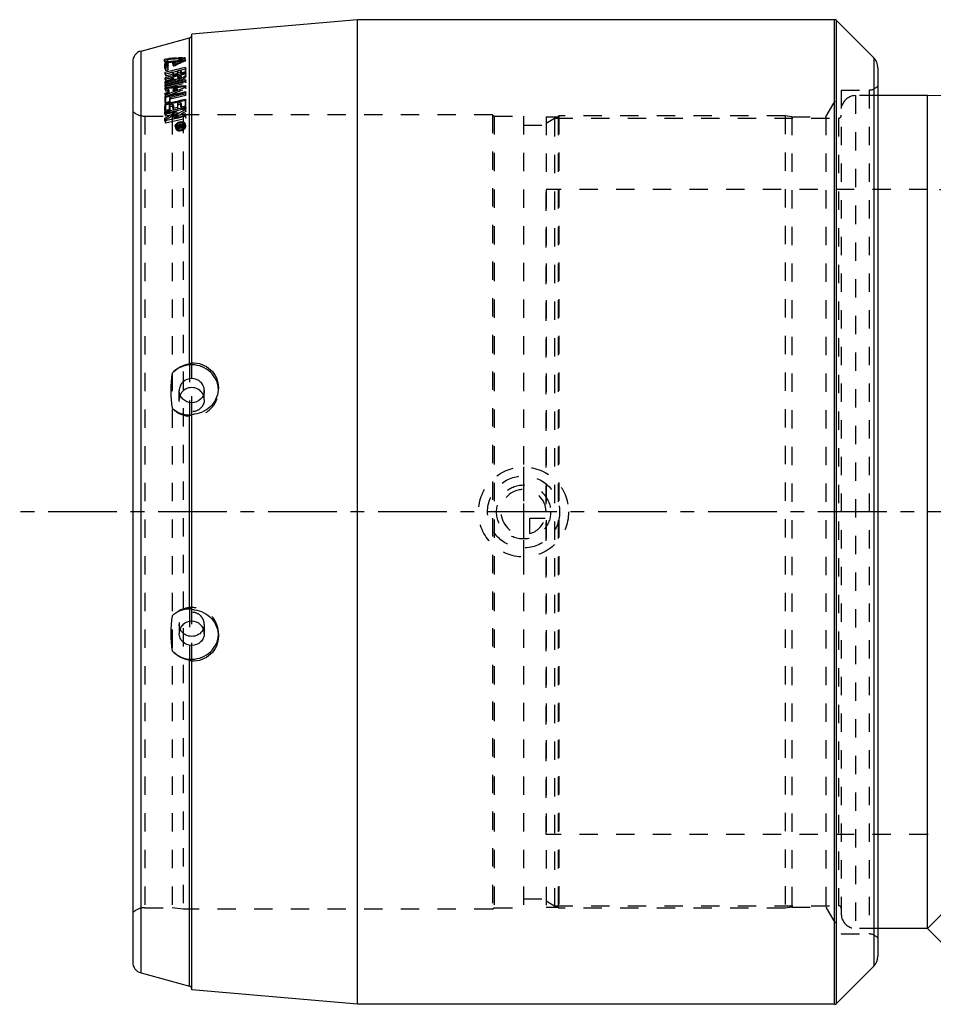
# Model space of a CAD drawing. Header units: millimetres. Extents: x 109 to 851, y 234 to 766.
# Tile 1 of 4: x 109 to 434, y 416 to 766. Entities that reach past the tile are written whole.
import ezdxf

# ---------------------------------------------------------------- set-up
doc = ezdxf.new("R2010")
doc.units = ezdxf.units.MM
doc.header["$LTSCALE"] = 65.185185
doc.linetypes.add('CENTER', pattern=[0.6, 0.375, -0.075, 0.075, -0.075])
doc.linetypes.add('HIDDEN', pattern=[0.2, 0.1, -0.1])
for name, color, linetype in [('FASEN', 7, 'CONTINUOUS'), ('KOERPER', 7, 'CONTINUOUS'), ('KONST.EL_MIT_GEO', 7, 'CONTINUOUS'), ('KURVEN', 7, 'CONTINUOUS'), ('L1', 7, 'CONTINUOUS')]:
    doc.layers.add(name, color=color, linetype=linetype)

msp = doc.modelspace()

# ---------------------------------------------------------------- linework, layer by layer
at = {"layer": 'FASEN', "color": 8, "linetype": 'HIDDEN'}
for p, q in [((296.22, 729.54), (299.22, 731.28)), ((299.22, 731.28), (299.22, 451.28)), ((296.22, 453.01), (299.22, 451.28))]:
    msp.add_line(p, q, dxfattribs=at)
at = {"layer": 'KOERPER', "color": 8, "linetype": 'HIDDEN'}
for p, q in [((414.22, 739.28), (406.22, 739.28)), ((296.22, 476.68), (296.22, 705.88)), ((431.92, 705.88), (296.22, 705.88)), ((431.92, 476.68), (296.22, 476.68)), ((414.22, 443.28), (406.22, 443.28))]:
    msp.add_line(p, q, dxfattribs=at)
at = {"layer": 'KOERPER', "color": 7, "linetype": 'Continuous'}
for p, q in [((431.92, 739.28), (414.22, 739.28)), ((431.92, 443.28), (431.92, 739.28)), ((431.92, 443.28), (641.22, 652.58)), ((431.92, 443.28), (414.22, 443.28)), ((444.43, 430.76), (431.92, 443.28))]:
    msp.add_line(p, q, dxfattribs=at)
msp.add_arc((431.92, 443.28), 296, 45, 90, dxfattribs=at)
at = {"layer": 'KOERPER', "color": 8, "linetype": 'HIDDEN'}
for radius in [262.6, 33.4]:
    msp.add_arc((431.92, 443.28), radius, 45, 90, dxfattribs=at)
at = {"layer": 'KONST.EL_MIT_GEO', "color": 7, "linetype": 'Continuous'}
for p, q in [((229.22, 766.28), (170.22, 761.11)), ((229.22, 416.28), (229.22, 766.28)), ((398.81, 766.28), (229.22, 766.28)), ((398.81, 416.28), (398.81, 766.28)), ((399.52, 416.57), (399.52, 765.98)), ((399.52, 765.98), (412.76, 752.74)), ((152.19, 755.14), (169.48, 759.77)), ((169.48, 643.97), (169.48, 759.77)), ((170.22, 644.24), (170.22, 761.11)), ((152.19, 427.41), (152.19, 755.14)), ((164.86, 752.64), (165.56, 752.68)), ((166.97, 752.76), (167.67, 752.79)), ((167.68, 752.57), (167.29, 752.39)), ((167.67, 752.79), (167.73, 752.59)), ((412.76, 752.74), (412.76, 429.81)), ((149.22, 751.28), (149.22, 431.28)), ((160.64, 751.87), (160.77, 751.39)), ((160.64, 750.55), (160.88, 749.65)), ((160.64, 750.4), (160.64, 750.55)), ((160.88, 749.65), (160.88, 749.03)), ((161.33, 752.4), (162.04, 752.46)), ((161.33, 752.4), (161.42, 752.08)), ((161.56, 751.78), (161.56, 751.69)), ((161.56, 751.69), (161.56, 751.6)), ((161.63, 749.52), (161.63, 749.35)), ((163.79, 752.25), (163.23, 752.22)), ((163.62, 750.97), (163.68, 750.75)), ((164.59, 751.08), (164.2, 750.89)), ((164.97, 751.27), (164.59, 751.08)), ((166.75, 749.03), (165.54, 748.73)), ((166.1, 752.17), (166.6, 752.4)), ((166.6, 752.4), (166.68, 752.09)), ((166.91, 752.2), (166.68, 752.09)), ((167.96, 749.34), (166.75, 749.03)), ((167.29, 752.39), (166.91, 752.2)), ((414.22, 749.21), (414.22, 433.35)), ((161.92, 747.81), (160.71, 747.5)), ((160.71, 747.5), (160.88, 746.89)), ((160.87, 746.96), (160.72, 746.92)), ((161.94, 745.92), (160.74, 745.62)), ((162.59, 747.4), (160.87, 746.96)), ((167.93, 746.87), (160.88, 745.11)), ((163.12, 748.11), (161.92, 747.81)), ((163.15, 746.23), (161.94, 745.92)), ((163.06, 747.51), (162.59, 747.4)), ((163.08, 745.58), (162.61, 745.46)), ((163.52, 747.63), (163.06, 747.51)), ((163.54, 745.69), (163.08, 745.58)), ((164.33, 748.42), (163.12, 748.11)), ((164.36, 746.53), (163.15, 746.23)), ((163.52, 747.63), (163.69, 747.06)), ((163.75, 746.79), (163.53, 746.73)), ((165.18, 747.98), (163.54, 747.56)), ((163.54, 745.69), (163.6, 745.49)), ((163.55, 745.48), (163.54, 745.69)), ((163.69, 747.06), (163.69, 746.77)), ((164.35, 746.94), (163.75, 746.79)), ((165.54, 748.73), (164.33, 748.42)), ((165.17, 747.15), (164.35, 746.94)), ((165.56, 746.83), (164.36, 746.53)), ((165.55, 748.15), (165.16, 748.05)), ((165.38, 746.15), (165.18, 746.1)), ((165.18, 746.1), (165.19, 745.93)), ((165.19, 745.93), (165.33, 745.44)), ((165.57, 746.2), (165.38, 746.15)), ((166.32, 748.34), (165.55, 748.15)), ((166.77, 747.13), (165.56, 746.83)), ((166.35, 746.39), (165.57, 746.2)), ((166.32, 748.34), (166.49, 747.77)), ((167.97, 748.69), (166.34, 748.28)), ((166.61, 747.4), (166.34, 747.34)), ((166.35, 746.39), (166.49, 745.9)), ((166.35, 746.21), (166.35, 746.39)), ((166.35, 746.21), (166.49, 745.73)), ((166.49, 747.77), (166.49, 747.37)), ((166.49, 745.9), (166.49, 745.73)), ((167.16, 747.54), (166.61, 747.4)), ((167.98, 747.44), (166.77, 747.13)), ((167.98, 747.75), (167.16, 747.54)), ((167.98, 747.93), (167.98, 747.75)), ((167.99, 746.9), (167.99, 746.76)), ((167.99, 746.76), (167.99, 746.62)), ((160.9, 745.04), (160.74, 745)), ((160.75, 743.2), (168, 744.98)), ((160.75, 744.26), (161.68, 744.67)), ((160.75, 742.52), (168, 744.28)), ((160.96, 743.63), (160.75, 743.54)), ((160.75, 742.52), (160.75, 743.2)), ((160.75, 742.17), (162.37, 742.33)), ((160.75, 741.42), (160.75, 742.17)), ((167.95, 744.48), (160.88, 742.75)), ((161.51, 744.06), (160.88, 743.79)), ((160.88, 743.79), (160.88, 743.59)), ((160.88, 742.75), (160.88, 742.6)), ((161.68, 745.23), (160.9, 745.04)), ((161.33, 743.79), (160.96, 743.63)), ((161.91, 744.04), (161.33, 743.79)), ((162.13, 744.33), (161.51, 744.06)), ((162.14, 745.35), (161.68, 745.23)), ((161.68, 744.67), (162.15, 744.87)), ((162.49, 744.3), (161.91, 744.04)), ((162.75, 744.59), (162.13, 744.33)), ((162.61, 745.46), (162.14, 745.35)), ((162.15, 744.87), (162.61, 745.07)), ((162.37, 742.33), (163.17, 742.42)), ((163.07, 744.55), (162.49, 744.3)), ((162.61, 745.07), (163.55, 745.48)), ((163.37, 744.86), (162.75, 744.59)), ((164.23, 745.05), (163.07, 744.55)), ((163.17, 742.42), (163.98, 742.5)), ((164.11, 742.06), (163.3, 741.98)), ((163.69, 744.99), (163.37, 744.86)), ((163.55, 745.48), (163.69, 744.99)), ((163.98, 742.5), (165.59, 742.66)), ((165.71, 742.22), (164.11, 742.06)), ((165.59, 742.66), (166.39, 742.74)), ((166.52, 742.3), (165.71, 742.22)), ((166.39, 742.74), (168, 742.89)), ((168, 742.21), (166.39, 741.59)), ((167.32, 742.38), (166.52, 742.3)), ((168, 742.45), (167.32, 742.38)), ((168, 744.98), (168, 744.28)), ((168, 742.89), (168, 742.21)), ((160.95, 741.44), (160.75, 741.42)), ((160.75, 740.19), (161.72, 740.56)), ((160.98, 739.49), (160.75, 739.4)), ((160.75, 739.02), (161.95, 739.3)), ((161.69, 741.81), (160.88, 741.73)), ((160.88, 741.73), (160.88, 741.44)), ((167.92, 740.23), (160.88, 738.56)), ((162.05, 740.2), (160.88, 739.75)), ((160.88, 739.75), (160.88, 739.45)), ((160.88, 738.56), (160.88, 736.82)), ((161.14, 741.46), (160.95, 741.44)), ((161.55, 739.71), (160.98, 739.49)), ((161.92, 741.54), (161.14, 741.46)), ((162.36, 740.02), (161.55, 739.71)), ((162.49, 741.9), (161.69, 741.81)), ((161.72, 740.56), (161.91, 740.64)), ((161.91, 740.64), (162.05, 740.2)), ((161.95, 739.3), (162.21, 739.36)), ((162.05, 741.1), (162.05, 740.5)), ((162.21, 739.36), (164.37, 739.88)), ((163.17, 740.34), (162.36, 740.02)), ((162.38, 738.63), (166.12, 739.51)), ((163.3, 741.98), (162.49, 741.9)), ((163.97, 740.65), (163.17, 740.34)), ((163.55, 741.27), (165.02, 741.84)), ((163.56, 741.7), (163.55, 741.27)), ((163.55, 741.27), (163.69, 740.83)), ((163.8, 741.72), (163.56, 741.7)), ((163.85, 740.9), (163.69, 740.83)), ((165.15, 741.4), (163.85, 740.9)), ((164.78, 740.96), (163.97, 740.65)), ((164.37, 739.88), (166.78, 740.45)), ((165.58, 741.27), (164.78, 740.96)), ((165.02, 741.84), (165.15, 741.4)), ((166.39, 741.59), (165.58, 741.27)), ((166.12, 739.51), (167.99, 739.95)), ((166.78, 740.45), (167.99, 740.73)), ((167.99, 740.73), (167.99, 740.08)), ((167.99, 740.08), (167.99, 739.95)), ((431.92, 739.28), (414.22, 739.28)), ((160.73, 736.78), (161.55, 736.97)), ((160.73, 736.38), (161.93, 736.66)), ((160.73, 736.38), (160.88, 735.87)), ((167.96, 737.51), (160.88, 735.87)), ((160.88, 735.87), (160.88, 734.04)), ((161.55, 736.97), (161.82, 737.04)), ((161.82, 737.04), (162.1, 737.1)), ((161.93, 736.66), (162.18, 736.71)), ((162.1, 737.1), (162.37, 737.16)), ((162.18, 736.71), (163.14, 736.94)), ((162.36, 735.93), (163.52, 736.2)), ((163.14, 736.94), (163.34, 736.98)), ((163.34, 736.98), (164.35, 737.22)), ((163.5, 734.78), (164.6, 735.03)), ((163.52, 736.2), (163.69, 735.66)), ((163.69, 735.66), (163.69, 735.02)), ((164.35, 737.22), (165.55, 737.49)), ((164.6, 735.03), (165.14, 735.15)), ((165.16, 736.57), (166.32, 736.84)), ((165.55, 737.49), (166.76, 737.77)), ((166.3, 735.27), (167.4, 735.52)), ((166.32, 736.84), (166.49, 736.31)), ((166.49, 736.31), (166.49, 735.31)), ((166.73, 734.93), (167.94, 735.2)), ((166.76, 737.77), (167.97, 738.05)), ((167.4, 735.52), (167.67, 735.58)), ((167.67, 735.58), (167.94, 735.64)), ((167.94, 735.2), (167.93, 734.76)), ((167.95, 735.92), (167.94, 735.64)), ((160.68, 732.69), (161.37, 732.85)), ((160.69, 733.57), (161.9, 733.84)), ((160.69, 733.57), (160.88, 732.97)), ((160.7, 734), (161.52, 734.19)), ((167.87, 734.55), (160.88, 732.97)), ((160.88, 732.97), (160.88, 732.74)), ((161.37, 732.85), (162.75, 733.16)), ((161.52, 734.19), (161.79, 734.25)), ((161.79, 734.25), (162.07, 734.31)), ((161.9, 733.84), (163.11, 734.11)), ((162.07, 734.31), (162.34, 734.37)), ((162.52, 732.32), (163.44, 732.84)), ((163.19, 731.93), (162.73, 731.66)), ((162.75, 733.16), (163.45, 733.31)), ((163.11, 734.11), (164.64, 734.46)), ((163.44, 732.84), (164.37, 733.36)), ((163.45, 733.31), (164.14, 733.47)), ((163.75, 731.96), (165.83, 732.42)), ((164.22, 732.22), (163.75, 731.96)), ((163.75, 731.96), (163.98, 731.27)), ((167.85, 732.13), (163.98, 731.27)), ((164.14, 733.47), (164.83, 733.62)), ((164.37, 733.36), (164.83, 733.62)), ((164.64, 734.46), (165.52, 734.66)), ((164.83, 733.62), (165.03, 732.99)), ((165.47, 731.42), (166.68, 731.69)), ((165.52, 734.66), (166.73, 734.93)), ((165.83, 732.42), (167.9, 732.88)), ((166.89, 733.73), (166.07, 733.27)), ((166.68, 731.69), (167.89, 731.95)), ((167, 733.79), (166.89, 733.73)), ((167.93, 734.31), (167, 733.79)), ((167.9, 732.88), (167.89, 732.11)), ((167.89, 732.11), (167.89, 731.95)), ((167.93, 734.76), (167.93, 734.46)), ((167.93, 734.46), (167.93, 734.31)), ((160.64, 730.36), (160.92, 730.42)), ((160.66, 731.28), (160.88, 730.59)), ((160.88, 730.59), (160.88, 730.42)), ((160.92, 730.42), (161.85, 730.63)), ((161.85, 730.63), (163.06, 730.89)), ((163.06, 730.89), (164.26, 731.16)), ((164.26, 731.16), (165.47, 731.42)), ((164.72, 728.41), (164.9, 727.88)), ((165.1, 728.54), (165.79, 728.78)), ((165.1, 728.54), (165.15, 728.4)), ((165.1, 728.38), (165.1, 728.54)), ((165.25, 728.43), (165.1, 728.38)), ((165.11, 728.89), (165.43, 728.96)), ((165.11, 728.89), (165.16, 728.75)), ((165.11, 728.73), (165.11, 728.89)), ((165.11, 728.73), (165.81, 728.88)), ((165.41, 728.48), (165.25, 728.43)), ((165.56, 728.53), (165.41, 728.48)), ((165.43, 728.96), (165.75, 729.03)), ((165.71, 728.59), (165.56, 728.53)), ((165.86, 728.64), (165.71, 728.59)), ((165.75, 729.03), (166.39, 729.17)), ((165.79, 728.78), (165.93, 728.83)), ((165.81, 728.88), (165.93, 728.91)), ((166.02, 728.69), (165.86, 728.64)), ((165.93, 728.91), (165.98, 728.68)), ((165.93, 728.83), (165.93, 728.91)), ((166.2, 728.97), (166.38, 729)), ((166.2, 728.97), (166.2, 728.88)), ((166.2, 728.88), (166.28, 728.65)), ((166.33, 728.67), (166.61, 728.73)), ((166.34, 728.83), (166.61, 728.89)), ((166.34, 728.83), (166.38, 728.69)), ((166.38, 729), (166.75, 729.08)), ((166.39, 729.17), (166.71, 729.23)), ((166.61, 728.89), (166.65, 728.78)), ((166.71, 729.23), (167.02, 729.3)), ((166.75, 729.08), (166.8, 728.83)), ((166.75, 729), (166.75, 729.08)), ((167.02, 729.3), (167.02, 729.06)), ((167.44, 729.2), (167.41, 729.29)), ((167.61, 728.68), (167.5, 729.03)), ((169.48, 556.88), (169.48, 625.67)), ((170.22, 556.56), (170.22, 625.99)), ((169.48, 422.78), (169.48, 538.59)), ((170.22, 421.44), (170.22, 538.31)), ((431.92, 443.28), (414.22, 443.28)), ((444.43, 430.76), (431.92, 443.28)), ((152.19, 427.41), (169.48, 422.78)), ((399.52, 416.57), (412.76, 429.81)), ((229.22, 416.28), (170.22, 421.44)), ((398.81, 416.28), (229.22, 416.28))]:
    msp.add_line(p, q, dxfattribs=at)
at = {"layer": 'KONST.EL_MIT_GEO', "color": 8, "linetype": 'HIDDEN'}
for p, q in [((167.68, 752.57), (167.93, 751.65)), ((167.73, 752.59), (167.93, 751.84)), ((168.13, 751.8), (167.87, 752.74)), ((160.57, 752.11), (160.64, 751.87)), ((160.61, 751.35), (160.88, 750.34)), ((160.68, 749.1), (160.88, 748.37)), ((160.77, 751.39), (160.88, 750.97)), ((160.88, 750.97), (160.88, 750.34)), ((160.88, 749.03), (160.88, 748.37)), ((161.42, 752.08), (161.84, 750.59)), ((161.54, 752.11), (161.84, 751.02)), ((161.59, 750.8), (161.84, 749.9)), ((161.63, 749.35), (161.84, 748.61)), ((161.84, 750.59), (161.84, 751.02)), ((161.84, 748.61), (161.84, 749.9)), ((163.43, 750.8), (163.67, 749.96)), ((163.68, 750.75), (163.86, 750.12)), ((164.19, 750.27), (163.86, 750.12)), ((164.2, 750.89), (164.43, 750.06)), ((166.86, 751.46), (166.19, 751.17)), ((166.68, 752.09), (166.86, 751.46)), ((167.24, 751.78), (166.78, 751.75)), ((167.96, 749.34), (168.13, 748.73)), ((160.72, 746.92), (160.88, 746.35)), ((160.74, 745.62), (160.88, 745.11)), ((163.54, 747.56), (160.88, 746.89)), ((160.88, 746.35), (163.69, 747.06)), ((160.88, 746.89), (160.88, 746.35)), ((163.53, 746.73), (163.69, 746.2)), ((163.69, 746.77), (163.69, 746.2)), ((163.69, 746.2), (165.33, 746.62)), ((165.16, 748.05), (165.33, 747.47)), ((165.17, 747.15), (165.33, 746.62)), ((166.34, 748.28), (165.18, 747.98)), ((165.18, 746.1), (165.33, 745.61)), ((165.33, 747.47), (166.49, 747.77)), ((165.33, 746.62), (165.33, 747.47)), ((165.33, 745.61), (166.49, 745.9)), ((165.33, 745.44), (165.33, 745.61)), ((166.34, 747.34), (166.49, 746.81)), ((166.49, 747.37), (166.49, 746.81)), ((166.49, 746.81), (168.13, 747.22)), ((168.13, 746.92), (167.93, 746.87)), ((168.13, 748.73), (167.97, 748.69)), ((167.98, 747.75), (168.13, 747.22)), ((167.98, 747.44), (168.13, 746.92)), ((167.99, 746.62), (168.13, 746.14)), ((168.13, 747.22), (168.13, 748.73)), ((168.13, 746.14), (168.13, 746.92)), ((160.74, 745), (160.88, 744.51)), ((160.75, 744.26), (160.88, 743.79)), ((160.75, 743.54), (160.88, 743.08)), ((160.75, 743.2), (160.88, 742.75)), ((160.75, 742.52), (160.88, 742.07)), ((160.75, 742.17), (160.88, 741.73)), ((160.88, 744.51), (163.69, 745.2)), ((160.88, 745.11), (160.88, 744.51)), ((160.88, 742.07), (168.13, 743.84)), ((160.88, 743.59), (160.88, 743.08)), ((160.88, 742.6), (160.88, 742.07)), ((163.6, 745.49), (163.69, 745.2)), ((163.69, 745.2), (163.69, 744.99)), ((164.23, 745.05), (164.37, 744.58)), ((168.13, 744.53), (167.95, 744.48)), ((168, 744.98), (168.13, 744.53)), ((168, 744.28), (168.13, 743.84)), ((168, 742.89), (168.13, 742.46)), ((168.13, 742.46), (168, 742.45)), ((168, 742.21), (168.13, 741.77)), ((168.13, 743.84), (168.13, 744.53)), ((168.13, 741.77), (168.13, 742.46)), ((160.75, 741.42), (160.88, 740.99)), ((160.75, 740.19), (160.88, 739.75)), ((160.75, 739.4), (160.88, 738.95)), ((160.75, 739.02), (160.88, 738.56)), ((160.88, 741.44), (160.88, 740.99)), ((160.88, 739.45), (160.88, 738.95)), ((161.92, 741.54), (162.05, 741.1)), ((162.05, 740.5), (162.05, 740.2)), ((162.38, 738.63), (162.52, 738.16)), ((162.52, 738.16), (168.13, 739.48)), ((163.56, 741.7), (163.69, 741.26)), ((163.69, 740.83), (163.69, 741.26)), ((168.13, 740.28), (167.92, 740.23)), ((167.99, 740.73), (168.13, 740.28)), ((167.99, 739.95), (168.13, 739.48)), ((168.13, 739.48), (168.13, 740.28)), ((395.74, 731.78), (401.22, 741.28)), ((401.22, 741.28), (401.22, 441.28)), ((401.22, 741.28), (411.1, 741.28)), ((406.22, 739.28), (406.22, 443.28)), ((414.22, 739.28), (406.22, 739.28)), ((411.1, 741.28), (411.1, 441.28)), ((160.73, 736.78), (160.88, 736.28)), ((160.88, 736.82), (160.88, 736.28)), ((160.88, 736.28), (162.52, 736.67)), ((162.36, 735.93), (162.52, 735.4)), ((162.37, 737.16), (162.52, 736.67)), ((162.52, 736.67), (162.52, 738.16)), ((162.52, 735.4), (163.69, 735.66)), ((162.52, 733.79), (162.52, 735.4)), ((163.69, 735.02), (163.69, 734.2)), ((165.14, 735.15), (165.33, 734.57)), ((165.16, 736.57), (165.33, 736.04)), ((165.33, 736.04), (166.49, 736.31)), ((165.33, 734.57), (165.33, 736.04)), ((166.3, 735.27), (166.49, 734.69)), ((166.49, 735.31), (166.49, 734.69)), ((166.49, 734.69), (168.13, 735.06)), ((167.94, 735.64), (168.13, 735.06)), ((167.94, 735.2), (168.13, 734.6)), ((168.13, 737.54), (167.96, 737.51)), ((167.97, 738.05), (168.13, 737.54)), ((168.13, 735.06), (168.13, 737.54)), ((153.51, 731.98), (153.51, 450.58)), ((153.51, 731.98), (163.22, 731.98)), ((160.68, 732.69), (160.88, 732.06)), ((160.7, 734), (160.88, 733.42)), ((160.88, 734.04), (160.88, 733.42)), ((160.88, 733.42), (162.52, 733.79)), ((160.88, 732.06), (165.03, 732.99)), ((160.88, 732.74), (160.88, 732.06)), ((162.34, 734.37), (162.52, 733.79)), ((167.22, 732.48), (163.22, 731.98)), ((163.22, 731.98), (163.22, 450.58)), ((163.5, 734.78), (163.69, 734.2)), ((163.69, 734.2), (165.33, 734.57)), ((167.22, 732.48), (167.22, 450.08)), ((277.22, 732.48), (167.22, 732.48)), ((168.13, 732.19), (167.85, 732.13)), ((168.13, 734.6), (167.87, 734.55)), ((167.89, 731.95), (168.13, 731.22)), ((167.9, 732.88), (168.13, 732.19)), ((167.93, 734.31), (168.13, 733.68)), ((168.13, 733.68), (168.13, 734.6)), ((168.13, 731.22), (168.13, 732.19)), ((277.22, 732.48), (277.22, 450.08)), ((277.22, 732.48), (277.72, 731.98)), ((277.72, 731.98), (277.72, 450.58)), ((277.72, 731.98), (288.22, 731.98)), ((288.22, 731.98), (288.22, 450.58)), ((296.22, 731.78), (296.22, 450.78)), ((296.22, 731.78), (300.52, 731.78)), ((300.52, 731.78), (300.82, 732.08)), ((300.52, 731.78), (300.52, 450.78)), ((300.82, 732.08), (300.82, 450.48)), ((381.22, 732.08), (300.82, 732.08)), ((381.22, 732.08), (381.22, 450.48)), ((383.62, 731.78), (381.22, 732.08)), ((383.62, 731.78), (383.62, 450.78)), ((383.62, 731.78), (395.74, 731.78)), ((395.74, 731.78), (395.74, 450.78)), ((160.64, 730.36), (160.88, 729.64)), ((160.88, 729.64), (168.13, 731.22)), ((160.88, 730.42), (160.88, 729.64)), ((164.31, 728.28), (164.61, 727.42)), ((165.1, 728.38), (165.39, 727.51)), ((165.11, 728.73), (165.39, 727.88)), ((165.15, 728.4), (165.39, 727.68)), ((165.16, 728.75), (165.39, 728.05)), ((167.31, 728.46), (165.39, 728.05)), ((165.39, 727.88), (166.21, 728.06)), ((165.39, 728.05), (165.39, 727.88)), ((165.98, 728.68), (166.21, 727.97)), ((166.02, 728.69), (166.31, 727.83)), ((166.2, 728.97), (166.2, 728.88)), ((166.21, 728.06), (166.21, 727.97)), ((166.28, 728.65), (166.62, 727.8)), ((166.38, 728.69), (166.62, 727.97)), ((166.49, 728.11), (167.03, 728.23)), ((166.49, 728.03), (166.49, 728.11)), ((166.61, 728.73), (166.9, 727.86)), ((166.9, 728.03), (166.62, 727.97)), ((166.65, 728.78), (166.9, 728.03)), ((166.8, 728.83), (167.03, 728.15)), ((167.02, 729.3), (167.31, 728.46)), ((167.02, 729.06), (167.31, 728.2)), ((167.03, 728.23), (167.03, 728.15)), ((167.31, 728.2), (167.31, 728.46)), ((167.5, 729.03), (167.44, 729.2)), ((167.69, 728.44), (167.61, 728.68)), ((168.1, 728.58), (167.81, 729.43)), ((288.22, 728.78), (296.22, 728.78)), ((299.22, 731.28), (400.22, 731.28)), ((400.22, 731.28), (400.22, 451.28)), ((164.9, 727.88), (165.01, 727.55)), ((165.39, 727.51), (166.31, 727.83)), ((165.52, 727.73), (165.39, 727.68)), ((165.39, 727.68), (165.39, 727.51)), ((165.67, 727.78), (165.52, 727.73)), ((165.85, 727.84), (165.67, 727.78)), ((166.21, 727.97), (165.85, 727.84)), ((166.62, 727.8), (166.9, 727.86)), ((170.22, 625.99), (170.22, 644.24)), ((169.48, 643.97), (169.48, 625.67)), ((165.77, 631.21), (165.77, 634.42)), ((174.67, 631.21), (174.67, 634.42)), ((179.72, 634.42), (179.72, 635.45)), ((169.48, 556.88), (169.48, 538.59)), ((170.22, 538.31), (170.22, 556.56)), ((165.77, 551.34), (165.77, 548.13)), ((174.67, 551.34), (174.67, 548.13)), ((179.72, 548.13), (179.72, 547.11)), ((288.22, 453.78), (296.22, 453.78)), ((153.51, 450.58), (163.22, 450.58)), ((167.22, 450.08), (163.22, 450.58)), ((277.22, 450.08), (167.22, 450.08)), ((277.22, 450.08), (277.72, 450.58)), ((277.72, 450.58), (288.22, 450.58)), ((296.22, 450.78), (300.52, 450.78)), ((299.22, 451.28), (400.22, 451.28)), ((300.52, 450.78), (300.82, 450.48)), ((381.22, 450.48), (300.82, 450.48)), ((383.62, 450.78), (381.22, 450.48)), ((383.62, 450.78), (395.74, 450.78)), ((395.74, 450.78), (401.22, 441.28)), ((401.22, 441.28), (411.1, 441.28)), ((414.22, 443.28), (406.22, 443.28))]:
    msp.add_line(p, q, dxfattribs=at)
at = {"layer": 'KONST.EL_MIT_GEO', "color": 7, "linetype": 'Continuous'}
for centre, radius, start, end in [((398.81, 765.28), 1, 45, 90), ((169.22, 760.74), 1, 285, 326.6667), ((153.22, 751.28), 4, 105, 180), ((179.84, 503.21), 249.89, 93.7598, 94.0843), ((179.7, 505.33), 247.75, 93.4333, 93.7598), ((179.52, 508.43), 244.66, 92.9398, 93.2693), ((409.22, 749.21), 5, 0, 45), ((64.05, 747.46), 96.63, 2.5341, 2.7537), ((53.8, 747.01), 106.89, 2.329, 2.5343), ((1.46, 745.16), 159.27, 1.4177, 1.8838), ((178.3, 503.84), 248.84, 93.473, 93.8628), ((58.54, 747.43), 103.1, 2.4158, 2.6031), ((18.81, 745.93), 142.87, 1.7656, 1.9535), ((-0.79, 745.33), 162.48, 1.4758, 1.7634), ((399.6, 264.21), 540.95, 115.6882, 115.8635), ((178.13, 506.75), 245.92, 93.0801, 93.3422), ((178.02, 508.77), 243.9, 92.6848, 93.0803), ((394.99, 273.79), 530.32, 115.5692, 115.688), ((-97.05, 744.87), 265.04, 0.6616, 0.9664), ((-83.9, 743.31), 244.65, 0.8463, 0.9811), ((-153.88, 742.45), 314.63, 0.4642, 0.5782), ((-109.96, 743.62), 273.51, 0.6535, 0.8417), ((-109.85, 744.02), 275.04, 0.6518, 0.8396), ((-111.6, 744.28), 277.95, 0.6303, 0.8377), ((164.37, 750.88), 5.87, 281.3762, 284.2822), ((164.32, 751.06), 6.05, 284.279, 287.1141), ((-476.2, 742.61), 636.95, 359.47606, 359.67695), ((-488.26, 743.1), 650.66, 359.4777, 359.60662), ((-596.23, 743.76), 756.99, 359.26147, 359.44138), ((-620.44, 744.42), 782.84, 359.26486, 359.37883), ((-603.56, 745.48), 771.57, 359.28966, 359.44849), ((164.86, 728.47), 0.576, 198.7027, 208.1191), ((165.14, 728.55), 0.438, 187.7028, 198.0216), ((166.72, 726.77), 3.19, 114.4819, 118.7942), ((166.51, 727.38), 2.31, 116.3541, 121.4377), ((166.81, 726.58), 3.4, 106.5058, 114.4988), ((166.6, 727.19), 2.52, 111.7276, 116.3641), ((166.64, 727.1), 2.62, 107.148, 111.7573), ((165.57, 730.27), 2.28, 276.7267, 281.9538), ((166.77, 726.74), 3.24, 102.1901, 106.5283), ((166.61, 727.22), 2.5, 102.17, 107.1833), ((165.55, 730.39), 2.4, 281.9705, 285.9079), ((166.57, 727.37), 2.34, 97.0428, 102.1418), ((165.51, 730.53), 2.55, 285.8949, 291.5404), ((165.36, 730.98), 3.26, 292.6375, 294.6816), ((165.43, 730.84), 3.11, 294.659, 299.0867), ((165.76, 730.07), 2.03, 301.6979, 306.5651), ((165.58, 730.57), 2.8, 299.0604, 303.9662), ((165.9, 729.87), 1.78, 306.5829, 310.2662), ((166.04, 729.71), 1.57, 310.2646, 313.9429), ((166.99, 729.16), 0.438, 7.6682, 17.9697), ((167.27, 729.24), 0.57, 18.6248, 28.1936), ((165.45, 729.94), 2.21, 262.8482, 268.1438), ((165.46, 730.29), 2.57, 268.119, 272.8327), ((165.45, 730.56), 2.83, 272.8119, 277.3343), ((165.43, 730.68), 2.95, 277.3158, 281.92), ((165.4, 730.84), 3.12, 281.9495, 286.4402), ((165.34, 731.02), 3.31, 286.4171, 292.6398), ((205.16, 634.42), 42.39, 171.5891, 188.4109), ((170, 635.68), 9.7, 271.3112, 276.6607), ((170, 546.87), 9.7, 83.3348, 88.6888), ((205.16, 548.13), 42.39, 171.5891, 188.4109), ((153.22, 431.28), 4, 180, 255), ((409.22, 433.35), 5, 315, 360), ((169.22, 421.81), 1, 33.3333, 75), ((398.81, 417.28), 1, 270, 315)]:
    msp.add_arc(centre, radius, start, end, dxfattribs=at)
at = {"layer": 'KONST.EL_MIT_GEO', "color": 8, "linetype": 'HIDDEN'}
for centre, radius, start, end in [((169.22, 760.74), 1, 326.6667, 360), ((184.08, 546.9), 205.58, 95.872, 96.264), ((182.24, 549.96), 202.09, 94.3667, 95.7943), ((183.95, 548.13), 204.34, 95.6748, 95.8718), ((183.87, 548.94), 203.53, 95.4772, 95.6748), ((318.86, 409.18), 374.51, 114.0566, 114.3921), ((321.36, 408.05), 376.3, 114.0623, 114.6479), ((183.8, 549.72), 202.74, 95.279, 95.4772), ((183.72, 550.5), 201.96, 95.0802, 95.279), ((183.65, 551.38), 201.07, 94.8122, 95.0802), ((183.53, 552.72), 199.73, 94.4802, 94.6807), ((780.02, -686.42), 1557.82, 113.27869, 113.41817), ((411.1, 745.28), 4, 270, 321.3178), ((406.22, 734.28), 5, 90, 180), ((153.51, 737.98), 6, 224.427, 270), ((855.96, -455.67), 1373.92, 120.04174, 120.24183), ((400.22, 732.28), 1, 270, 360), ((166.5, 726.8), 2.21, 126.6278, 130.4618), ((166.69, 726.56), 2.51, 123.0812, 126.6372), ((166.83, 726.34), 2.78, 119.8221, 123.0911), ((166.94, 726.14), 3.01, 116.1647, 119.8237), ((167.01, 726), 3.16, 113.7316, 116.1789), ((167.04, 725.94), 3.23, 105.1783, 113.733), ((166.99, 726.13), 3.04, 102.1639, 105.1714), ((166.97, 726.25), 2.92, 97.4846, 102.1541), ((167.23, 728.29), 0.486, 6.9918, 17.9762), ((165.2, 727.62), 0.625, 188.2588, 198.6475), ((165.9, 729.27), 2.17, 276.5314, 281.9406), ((165.94, 729.3), 2.19, 297.0692, 302.3701), ((166.44, 728.68), 1.39, 314.7904, 318.8954), ((166.56, 728.57), 1.23, 318.8577, 324.6648), ((170.86, 634.42), 8.86, 360, 8.3639), ((169.98, 631.2), 4.2, 157.4267, 164.3683), ((170.47, 631.2), 4.2, 15.6317, 22.5733), ((169.98, 551.35), 4.2, 195.6317, 202.5733), ((170.47, 551.35), 4.2, 337.4267, 344.3683), ((170.83, 548.13), 8.89, 357.2018, 0), ((153.51, 444.58), 6, 90, 135.573), ((400.22, 450.28), 1, 0, 90), ((406.22, 448.28), 5, 180, 270), ((411.1, 437.28), 4, 38.6822, 90), ((169.22, 421.81), 1, 0, 33.3333)]:
    msp.add_arc(centre, radius, start, end, dxfattribs=at)
at = {"layer": 'KONST.EL_MIT_GEO', "color": 7, "linetype": 'Continuous'}
for points, knots in [([(167.67, 752.79), (167.7, 752.8), (167.76, 752.79), (167.86, 752.78), (167.87, 752.74)], [0, 0, 0, 0, 0.370097, 1, 1, 1, 1]), ([(167.87, 752.74), (167.87, 752.73), (167.84, 752.64), (167.75, 752.6), (167.68, 752.57)], [0, 0, 0, 0, 0.139149, 1, 1, 1, 1]), ([(160.57, 752.11), (160.57, 752.14), (160.68, 752.22), (160.77, 752.26), (160.83, 752.28)], [0, 0, 0, 0, 0.339913, 1, 1, 1, 1]), ([(160.67, 751.31), (160.65, 751.31), (160.63, 751.32), (160.61, 751.34), (160.61, 751.35)], [0, 0, 0, 0, 0.604599, 1, 1, 1, 1]), ([(160.64, 750.55), (160.63, 750.62), (160.84, 750.72), (161.11, 750.82), (161.35, 750.87), (161.59, 750.85), (161.59, 750.8)], [0, 0, 0, 0, 0.184569, 0.52549, 0.851022, 1, 1, 1, 1]), ([(161.39, 751.46), (161.27, 751.4), (161.03, 751.33), (160.78, 751.28), (160.67, 751.31)], [0, 0, 0, 0, 0.550058, 1, 1, 1, 1]), ([(161.63, 749.35), (161.64, 749.28), (161.43, 749.16), (161.16, 749.07), (160.92, 749.01), (160.68, 749.05), (160.68, 749.1)], [0, 0, 0, 0, 0.189596, 0.52779, 0.848695, 1, 1, 1, 1]), ([(160.83, 752.28), (160.96, 752.33), (161.12, 752.38), (161.29, 752.4), (161.33, 752.4)], [0, 0, 0, 0, 0.773634, 1, 1, 1, 1]), ([(161.62, 749.94), (161.46, 749.93), (161.21, 749.87), (160.99, 749.76), (160.88, 749.69), (160.88, 749.65)], [0, 0, 0, 0, 0.61726, 0.868808, 1, 1, 1, 1]), ([(161.56, 751.6), (161.56, 751.59), (161.53, 751.52), (161.45, 751.49), (161.39, 751.46)], [0, 0, 0, 0, 0.145648, 1, 1, 1, 1]), ([(163.43, 750.8), (163.43, 750.81), (163.46, 750.9), (163.55, 750.94), (163.62, 750.97)], [0, 0, 0, 0, 0.143082, 1, 1, 1, 1]), ([(164.2, 750.89), (164.05, 750.82), (163.81, 750.76), (163.56, 750.73), (163.44, 750.77), (163.43, 750.8)], [0, 0, 0, 0, 0.627682, 0.876473, 1, 1, 1, 1]), ([(165.19, 745.93), (165.19, 745.86), (165.45, 745.76), (165.78, 745.84), (166.12, 745.95), (166.35, 746.13), (166.35, 746.21)], [0, 0, 0, 0, 0.157344, 0.467288, 0.799058, 1, 1, 1, 1]), ([(167.15, 745.72), (167.08, 745.68), (166.74, 745.5), (166.38, 745.36), (166.1, 745.27)], [0, 0, 0, 0, 0.235466, 1, 1, 1, 1]), ([(166.13, 745.43), (166.22, 745.47), (166.35, 745.54), (166.49, 745.67), (166.49, 745.73)], [0, 0, 0, 0, 0.622985, 1, 1, 1, 1]), ([(167.99, 746.62), (167.99, 746.46), (167.72, 746.07), (167.38, 745.85), (167.15, 745.72)], [0, 0, 0, 0, 0.388343, 1, 1, 1, 1]), ([(165.52, 745.13), (165.43, 745.11), (165.08, 745.05), (164.72, 745.02), (164.46, 745.03)], [0, 0, 0, 0, 0.269032, 1, 1, 1, 1]), ([(165.33, 745.44), (165.33, 745.35), (165.74, 745.29), (165.96, 745.37), (166.13, 745.43)], [0, 0, 0, 0, 0.340417, 1, 1, 1, 1]), ([(164.31, 728.28), (164.29, 728.36), (164.25, 728.77), (164.56, 729.12), (164.8, 729.31)], [0, 0, 0, 0, 0.208205, 1, 1, 1, 1]), ([(164.72, 728.41), (164.74, 728.34), (165, 727.98), (165.51, 727.96), (165.84, 728)], [0, 0, 0, 0, 0.196115, 1, 1, 1, 1]), ([(166.11, 728.66), (166.09, 728.66), (166.06, 728.67), (166.03, 728.68), (166.02, 728.69)], [0, 0, 0, 0, 0.523915, 1, 1, 1, 1]), ([(166.08, 729.9), (166.16, 729.92), (166.45, 729.97), (166.74, 729.98), (166.95, 729.95)], [0, 0, 0, 0, 0.263112, 1, 1, 1, 1]), ([(166.99, 729.65), (166.94, 729.67), (166.71, 729.72), (166.47, 729.72), (166.28, 729.7)], [0, 0, 0, 0, 0.225501, 1, 1, 1, 1]), ([(167.02, 729.06), (167.02, 729.04), (166.99, 728.94), (166.91, 728.87), (166.84, 728.82)], [0, 0, 0, 0, 0.202248, 1, 1, 1, 1]), ([(167.41, 729.29), (167.39, 729.33), (167.31, 729.5), (167.13, 729.61), (166.99, 729.65)], [0, 0, 0, 0, 0.225709, 1, 1, 1, 1]), ([(167.25, 728.71), (167.28, 728.75), (167.38, 728.9), (167.44, 729.09), (167.42, 729.22)], [0, 0, 0, 0, 0.288082, 1, 1, 1, 1]), ([(167.81, 729.43), (167.83, 729.37), (167.87, 729.1), (167.74, 728.84), (167.62, 728.68)], [0, 0, 0, 0, 0.221948, 1, 1, 1, 1]), ([(170.22, 644.24), (170.22, 644.16), (169.88, 644.03), (169.66, 643.99), (169.48, 643.97)], [0, 0, 0, 0, 0.322858, 1, 1, 1, 1]), ([(170.22, 644.34), (171.45, 644.37), (173.92, 643.97), (177.09, 642.04), (179.23, 639.05), (179.72, 636.64), (179.72, 635.45)], [0, 0, 0, 0, 0.255168, 0.505572, 0.752595, 1, 1, 1, 1]), ([(163.22, 640.62), (164.03, 641.52), (165.97, 643.03), (168.3, 643.8), (169.48, 643.97)], [0, 0, 0, 0, 0.503224, 1, 1, 1, 1]), ([(169.51, 643.57), (168.33, 643.48), (165.99, 642.88), (164.03, 641.47), (163.22, 640.62)], [0, 0, 0, 0, 0.502401, 1, 1, 1, 1]), ([(179.63, 635.71), (179.46, 636.85), (178.67, 639.09), (176.3, 641.76), (173.09, 643.4), (170.69, 643.66), (169.51, 643.57)], [0, 0, 0, 0, 0.245945, 0.494644, 0.746434, 1, 1, 1, 1]), ([(174.67, 634.42), (174.67, 634.98), (174.44, 636.12), (173.13, 638.02), (170.22, 639.19), (167.32, 638.02), (166.01, 636.12), (165.77, 634.98), (165.77, 634.42)], [0, 0, 0, 0, 0.124141, 0.24948, 0.5, 0.75052, 0.875859, 1, 1, 1, 1]), ([(174.67, 634.42), (174.67, 633.86), (174.44, 632.72), (173.13, 630.83), (170.22, 629.65), (167.32, 630.83), (166.01, 632.72), (165.77, 633.86), (165.77, 634.42)], [0, 0, 0, 0, 0.124141, 0.24948, 0.5, 0.75052, 0.875859, 1, 1, 1, 1]), ([(168, 634.94), (167.79, 634.82), (166.99, 634.28), (166.37, 633.48), (166.1, 632.82)], [0, 0, 0, 0, 0.253893, 1, 1, 1, 1]), ([(179.72, 635.45), (179.72, 634.32), (179.27, 632.01), (177.39, 629.03), (174.57, 626.88), (172.28, 626.19), (171.13, 626.05)], [0, 0, 0, 0, 0.245775, 0.495381, 0.747403, 1, 1, 1, 1]), ([(174.35, 632.82), (174.08, 633.48), (173.46, 634.28), (172.66, 634.82), (172.45, 634.94)], [0, 0, 0, 0, 0.746107, 1, 1, 1, 1]), ([(169.48, 625.67), (168.33, 625.68), (166.01, 626.12), (164.03, 627.42), (163.22, 628.22)], [0, 0, 0, 0, 0.50315, 1, 1, 1, 1]), ([(169.48, 625.67), (169.66, 625.67), (169.89, 625.68), (170.22, 625.81), (170.22, 625.89)], [0, 0, 0, 0, 0.675817, 1, 1, 1, 1]), ([(163.22, 554.33), (164.03, 555.14), (166.01, 556.44), (168.33, 556.88), (169.48, 556.88)], [0, 0, 0, 0, 0.496854, 1, 1, 1, 1]), ([(170.22, 556.66), (170.22, 556.75), (169.89, 556.87), (169.66, 556.88), (169.48, 556.88)], [0, 0, 0, 0, 0.324189, 1, 1, 1, 1]), ([(171.13, 556.5), (172.28, 556.37), (174.57, 555.67), (177.39, 553.52), (179.27, 550.54), (179.72, 548.24), (179.72, 547.1)], [0, 0, 0, 0, 0.252598, 0.504619, 0.754225, 1, 1, 1, 1]), ([(174.67, 548.13), (174.67, 548.69), (174.44, 549.83), (173.13, 551.73), (170.22, 552.9), (167.32, 551.73), (166.01, 549.83), (165.77, 548.69), (165.77, 548.13)], [0, 0, 0, 0, 0.124141, 0.24948, 0.5, 0.75052, 0.875859, 1, 1, 1, 1]), ([(168, 547.62), (167.79, 547.74), (166.99, 548.27), (166.37, 549.08), (166.1, 549.74)], [0, 0, 0, 0, 0.253893, 1, 1, 1, 1]), ([(174.35, 549.74), (174.08, 549.08), (173.46, 548.27), (172.66, 547.74), (172.45, 547.62)], [0, 0, 0, 0, 0.746107, 1, 1, 1, 1]), ([(174.67, 548.13), (174.67, 547.57), (174.44, 546.43), (173.13, 544.54), (170.22, 543.37), (167.32, 544.54), (166.01, 546.43), (165.77, 547.57), (165.77, 548.13)], [0, 0, 0, 0, 0.124141, 0.24948, 0.5, 0.75052, 0.875859, 1, 1, 1, 1]), ([(179.72, 547.1), (179.72, 545.91), (179.23, 543.51), (177.09, 540.51), (173.92, 538.58), (171.45, 538.18), (170.22, 538.21)], [0, 0, 0, 0, 0.247405, 0.494428, 0.744831, 1, 1, 1, 1]), ([(170.4, 538.96), (171.58, 538.98), (173.95, 539.45), (176.98, 541.38), (179.08, 544.25), (179.66, 546.55), (179.71, 547.7)], [0, 0, 0, 0, 0.253868, 0.505503, 0.753958, 1, 1, 1, 1]), ([(169.48, 538.59), (168.3, 538.76), (165.97, 539.52), (164.03, 541.03), (163.22, 541.93)], [0, 0, 0, 0, 0.496779, 1, 1, 1, 1]), ([(163.22, 541.93), (164.13, 540.98), (166.38, 539.43), (169.07, 538.93), (170.4, 538.96)], [0, 0, 0, 0, 0.497516, 1, 1, 1, 1]), ([(169.48, 538.59), (169.66, 538.56), (169.88, 538.52), (170.22, 538.4), (170.22, 538.31)], [0, 0, 0, 0, 0.677148, 1, 1, 1, 1])]:
    msp.add_open_spline(points, degree=3, knots=knots, dxfattribs=at)
at = {"layer": 'KONST.EL_MIT_GEO', "color": 8, "linetype": 'HIDDEN'}
for points, knots in [([(161.32, 751.18), (161.21, 751.15), (161.09, 751.09), (160.88, 751.02), (160.88, 750.97)], [0, 0, 0, 0, 0.667043, 1, 1, 1, 1]), ([(160.88, 750.34), (160.88, 750.29), (161.14, 750.3), (161.36, 750.35), (161.62, 750.45), (161.84, 750.53), (161.84, 750.59)], [0, 0, 0, 0, 0.143242, 0.476831, 0.821056, 1, 1, 1, 1]), ([(161.84, 749.9), (161.84, 749.91), (161.78, 749.98), (161.69, 749.95), (161.62, 749.94)], [0, 0, 0, 0, 0.126436, 1, 1, 1, 1]), ([(163.86, 750.12), (163.83, 750.1), (163.76, 750.07), (163.65, 750.01), (163.67, 749.96)], [0, 0, 0, 0, 0.378338, 1, 1, 1, 1]), ([(163.67, 749.96), (163.67, 749.93), (163.8, 749.9), (164.04, 749.93), (164.28, 749.99), (164.43, 750.06)], [0, 0, 0, 0, 0.117415, 0.36652, 1, 1, 1, 1]), ([(168.13, 751.8), (168.12, 751.81), (168.07, 751.86), (167.99, 751.84), (167.93, 751.84)], [0, 0, 0, 0, 0.134327, 1, 1, 1, 1]), ([(167.93, 751.65), (167.99, 751.67), (168.05, 751.7), (168.13, 751.77), (168.13, 751.8)], [0, 0, 0, 0, 0.6751, 1, 1, 1, 1]), ([(160.88, 748.37), (160.88, 748.31), (161.13, 748.29), (161.36, 748.35), (161.63, 748.44), (161.84, 748.55), (161.84, 748.61)], [0, 0, 0, 0, 0.147039, 0.472808, 0.812539, 1, 1, 1, 1]), ([(164.37, 744.58), (164.74, 744.54), (165.57, 744.61), (166.74, 744.95), (167.64, 745.41), (168.13, 745.91), (168.13, 746.14)], [0, 0, 0, 0, 0.266642, 0.575899, 0.841479, 1, 1, 1, 1]), ([(166.35, 728.84), (166.15, 728.8), (165.57, 728.62), (164.87, 727.97), (165.01, 727.55)], [0, 0, 0, 0, 0.315985, 1, 1, 1, 1]), ([(167.69, 728.44), (167.66, 728.54), (167.35, 728.95), (166.74, 728.93), (166.35, 728.84)], [0, 0, 0, 0, 0.196772, 1, 1, 1, 1]), ([(166.35, 726.88), (166.61, 726.94), (167.11, 727.12), (167.83, 727.57), (168.21, 728.24), (168.1, 728.58)], [0, 0, 0, 0, 0.305722, 0.591423, 1, 1, 1, 1]), ([(166.49, 728.03), (166.49, 728.01), (166.51, 727.96), (166.57, 727.97), (166.6, 727.99)], [0, 0, 0, 0, 0.419255, 1, 1, 1, 1]), ([(166.9, 727.86), (166.95, 727.87), (167.12, 727.93), (167.31, 728.08), (167.31, 728.2)], [0, 0, 0, 0, 0.297382, 1, 1, 1, 1]), ([(164.63, 727.92), (164.63, 727.9), (164.61, 727.86), (164.6, 727.83), (164.6, 727.81)], [0, 0, 0, 0, 0.506004, 1, 1, 1, 1]), ([(164.61, 727.42), (164.69, 727.16), (165.32, 726.75), (165.98, 726.8), (166.35, 726.88)], [0, 0, 0, 0, 0.41635, 1, 1, 1, 1]), ([(165.01, 727.55), (165.04, 727.47), (165.29, 727.1), (165.81, 727.07), (166.15, 727.11)], [0, 0, 0, 0, 0.20241, 1, 1, 1, 1]), ([(163.22, 628.22), (164.5, 626.87), (167.97, 624.92), (173.84, 625.34), (178.52, 628.86), (179.72, 632.61), (179.72, 634.42)], [0, 0, 0, 0, 0.251175, 0.50448, 0.754523, 1, 1, 1, 1]), ([(174.67, 631.21), (174.67, 630.65), (174.44, 629.51), (173.13, 627.62), (170.22, 626.44), (167.32, 627.62), (166.01, 629.51), (165.77, 630.65), (165.77, 631.21)], [0, 0, 0, 0, 0.124141, 0.24948, 0.5, 0.75052, 0.875859, 1, 1, 1, 1]), ([(179.72, 548.13), (179.72, 549.95), (178.52, 553.7), (173.84, 557.22), (167.97, 557.63), (164.5, 555.68), (163.22, 554.33)], [0, 0, 0, 0, 0.245477, 0.49552, 0.748825, 1, 1, 1, 1]), ([(174.67, 551.34), (174.67, 551.9), (174.44, 553.04), (173.13, 554.94), (170.22, 556.11), (167.32, 554.94), (166.01, 553.04), (165.77, 551.9), (165.77, 551.34)], [0, 0, 0, 0, 0.124141, 0.24948, 0.5, 0.75052, 0.875859, 1, 1, 1, 1])]:
    msp.add_open_spline(points, degree=3, knots=knots, dxfattribs=at)
for points in [[(161.65, 751.25), (161.54, 751.24), (161.43, 751.21), (161.32, 751.18)], [(160.88, 738.95), (163.3, 739.89), (165.71, 740.83), (168.13, 741.77)], [(160.88, 740.99), (161.27, 741.02), (161.66, 741.06), (162.05, 741.1)], [(163.69, 741.26), (164.18, 741.31), (164.66, 741.35), (165.15, 741.4)], [(165.07, 728.49), (164.97, 728.4), (164.87, 728.3), (164.79, 728.19)], [(167.02, 729.16), (166.88, 729.16), (166.73, 729.16), (166.59, 729.14)], [(166.9, 728.03), (166.94, 728.04), (167.04, 728.1), (167, 728.12)], [(167.48, 729.09), (167.33, 729.13), (167.18, 729.15), (167.02, 729.16)], [(167.62, 727.96), (167.69, 728.08), (167.73, 728.22), (167.71, 728.35)], [(168.1, 728.58), (168.04, 728.74), (167.92, 728.87), (167.78, 728.96)], [(164.6, 727.81), (164.57, 727.72), (164.57, 727.62), (164.58, 727.53)], [(166.31, 727.83), (166.4, 727.78), (166.52, 727.78), (166.62, 727.8)], [(166.35, 727.14), (166.55, 727.18), (166.75, 727.26), (166.94, 727.35)], [(167.11, 727.45), (167.22, 727.52), (167.32, 727.6), (167.42, 727.69)], [(167.56, 727.86), (167.58, 727.89), (167.6, 727.92), (167.62, 727.96)], [(165.93, 632.34), (165.83, 631.97), (165.77, 631.59), (165.77, 631.21)], [(174.67, 631.21), (174.67, 631.59), (174.62, 631.97), (174.52, 632.34)], [(165.93, 550.22), (165.83, 550.58), (165.77, 550.96), (165.77, 551.34)], [(174.67, 551.34), (174.67, 550.96), (174.62, 550.58), (174.52, 550.22)]]:
    msp.add_open_spline(points, degree=3, dxfattribs=at)
at = {"layer": 'KONST.EL_MIT_GEO', "color": 7, "linetype": 'Continuous'}
for points in [[(165.75, 751.64), (165.49, 751.52), (165.23, 751.39), (164.97, 751.27)], [(166.68, 752.09), (166.37, 751.94), (166.06, 751.79), (165.75, 751.64)], [(167.98, 747.44), (167.98, 747.26), (167.98, 747.08), (167.99, 746.9)], [(160.75, 743.54), (160.75, 743.78), (160.75, 744.02), (160.75, 744.26)], [(164.46, 745.03), (164.38, 745.04), (164.31, 745.04), (164.23, 745.05)], [(160.75, 739.4), (160.75, 739.66), (160.75, 739.92), (160.75, 740.19)], [(161.91, 740.64), (161.91, 740.94), (161.92, 741.24), (161.92, 741.54)], [(165.02, 741.84), (164.62, 741.8), (164.21, 741.76), (163.8, 741.72)], [(163.5, 734.78), (163.51, 735.25), (163.51, 735.72), (163.52, 736.2)], [(165.16, 736.57), (165.15, 736.1), (165.15, 735.62), (165.14, 735.15)], [(166.3, 735.27), (166.31, 735.79), (166.32, 736.32), (166.32, 736.84)], [(160.66, 731.28), (161.28, 731.63), (161.9, 731.97), (162.52, 732.32)], [(160.68, 732.69), (160.69, 732.98), (160.69, 733.28), (160.69, 733.57)], [(162.73, 731.66), (162.11, 731.3), (161.5, 730.95), (160.88, 730.59)], [(165.03, 732.99), (164.42, 732.64), (163.8, 732.28), (163.19, 731.93)], [(166.07, 733.27), (165.46, 732.92), (164.84, 732.57), (164.22, 732.22)], [(160.64, 730.36), (160.65, 730.67), (160.65, 730.97), (160.66, 731.28)], [(164.53, 727.98), (164.46, 728.04), (164.4, 728.11), (164.35, 728.2)], [(164.79, 728.19), (164.73, 728.11), (164.67, 728.01), (164.63, 727.92)], [(164.79, 728.87), (164.73, 728.76), (164.68, 728.62), (164.7, 728.49)], [(165, 729.12), (164.92, 729.05), (164.85, 728.96), (164.79, 728.87)], [(164.8, 729.31), (164.92, 729.41), (165.05, 729.49), (165.18, 729.57)], [(165.14, 729.24), (165.09, 729.2), (165.04, 729.16), (165, 729.12)], [(165.3, 729.35), (165.25, 729.32), (165.19, 729.28), (165.14, 729.24)], [(166.33, 728.67), (166.26, 728.65), (166.18, 728.65), (166.11, 728.66)], [(166.2, 728.88), (166.2, 728.84), (166.29, 728.82), (166.34, 728.83)], [(166.45, 728.16), (166.58, 728.21), (166.7, 728.27), (166.82, 728.35)], [(166.61, 728.89), (166.67, 728.9), (166.75, 728.94), (166.75, 729)], [(166.84, 728.82), (166.77, 728.78), (166.69, 728.74), (166.61, 728.73)], [(166.95, 729.95), (167.08, 729.94), (167.2, 729.92), (167.32, 729.87)], [(167.13, 728.58), (167.17, 728.62), (167.21, 728.66), (167.25, 728.71)], [(167.32, 728.38), (167.27, 728.34), (167.21, 728.29), (167.14, 728.25)], [(167.32, 729.87), (167.42, 729.84), (167.51, 729.79), (167.6, 729.72)], [(167.62, 728.68), (167.53, 728.57), (167.43, 728.47), (167.32, 728.38)], [(167.78, 728.96), (167.69, 729.02), (167.58, 729.06), (167.48, 729.09)], [(167.6, 729.72), (167.67, 729.67), (167.73, 729.59), (167.77, 729.51)], [(164.93, 727.79), (164.78, 727.83), (164.64, 727.89), (164.53, 727.98)], [(165.17, 727.74), (165.09, 727.75), (165.01, 727.77), (164.93, 727.79)], [(172.45, 634.94), (171.78, 635.31), (170.22, 635.71), (168.67, 635.31), (168, 634.94)], [(172.45, 547.62), (171.78, 547.25), (170.22, 546.84), (168.67, 547.25), (168, 547.62)]]:
    msp.add_open_spline(points, degree=3, dxfattribs=at)
at = {"layer": 'KURVEN', "color": 8, "linetype": 'HIDDEN'}
for p, q in [((288.22, 607.28), (288.22, 575.28)), ((297.82, 591.28), (288.22, 591.28)), ((290.42, 583.59), (290.42, 589.08)), ((290.42, 589.08), (295.91, 589.08))]:
    msp.add_line(p, q, dxfattribs=at)
for radius in [16, 12.8, 9.6]:
    msp.add_circle((288.22, 591.28), radius, dxfattribs=at)
for start, end in [(0, 270), (285.962, 344.038)]:
    msp.add_arc((288.22, 591.28), 8, start, end, dxfattribs=at)
at = {"layer": 'L1', "color": 2, "linetype": 'CENTER'}
msp.add_line((495.59, 591.28), (109.04, 591.28), dxfattribs=at)

doc.saveas('drawing.dxf')
